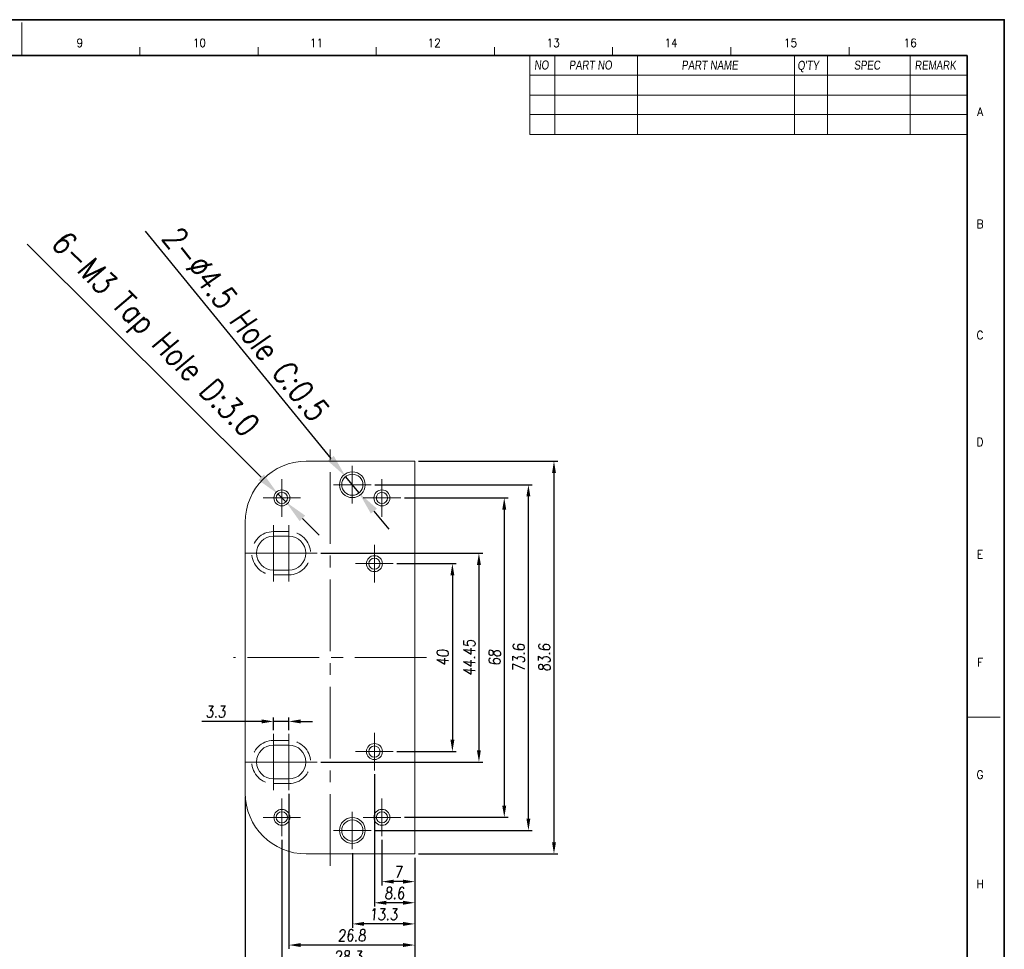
# Model space of a CAD drawing. Header units: millimetres. Extents: x 4497 to 13960, y 12291 to 16372.
# Tile 70 of 217: x 4730 to 4940, y 14666 to 14864. Entities that reach past the tile are written whole.
import ezdxf
from ezdxf.enums import TextEntityAlignment as Align

# ---------------------------------------------------------------- set-up
doc = ezdxf.new("R2010")
doc.units = ezdxf.units.MM
doc.header["$LTSCALE"] = 0.8
doc.header["$PDMODE"] = 3
doc.header["$PDSIZE"] = 0.3125
for name, pattern in [('CENTER', [50.8, 31.75, -6.35, 6.35, -6.35]), ('CENTER2', [28.575, 19.05, -3.175, 3.175, -3.175]), ('HIDDEN', [9.525, 6.35, -3.175])]:
    doc.linetypes.add(name, pattern=pattern)
doc.layers.get('0').update_dxf_attribs({"linetype": 'CONTINUOUS', "lineweight": 0})
doc.layers.get('Defpoints').update_dxf_attribs({"linetype": 'CONTINUOUS', "lineweight": 0})
for name, color, linetype, lineweight in [('1', 2, 'CENTER', 0), ('2', 3, 'CONTINUOUS', 0), ('3', 5, 'HIDDEN', 0), ('4', 1, 'CENTER2', 9)]:
    doc.layers.add(name, color=color, linetype=linetype, lineweight=lineweight)
doc.styles.get("Standard").update_dxf_attribs({"font": 'romans.shx', "width": 0.8, "oblique": 5, "bigfont": 'whgtxt.shx'})
doc.dimstyles.get("Standard").update_dxf_attribs({"dimtxt": 2.5, "dimasz": 2.5, "dimexe": 0.8, "dimexo": 0.8, "dimgap": 0.8, "dimtad": 1, "dimdsep": 46, "dimtxsty": 'Standard', "dimcen": 0, "dimclrd": 3, "dimclre": 3, "dimclrt": 3, "dimazin": 0, "dimtp": 0.001, "dimtm": 0.001, "dimtfac": 1, "dimtmove": 0, "dimatfit": 3, "dimfxl": 0, "dimtolj": 1, "dimarcsym": 0})

# ---------------------------------------------------------------- blocks, each defined once
blk = doc.blocks.new('*D1109')
at = {"layer": '2', "color": 3, "lineweight": -2}
for p, q in [((4731.76, 14816.31), (4781.57, 14766.66)), ((4786.82, 14761.43), (4785.12, 14763.13)), ((4790.36, 14757.9), (4793.9, 14754.37))]:
    blk.add_line(p, q, dxfattribs=at)
at = {"layer": '2', "color": 3}
for points in [[(4782.16, 14767.25), (4780.99, 14766.07), (4785.12, 14763.13)], [(4790.95, 14758.49), (4789.77, 14757.31), (4786.82, 14761.43)]]:
    blk.add_solid(points, dxfattribs=at)
at = {"layer": 'Defpoints', "color": 0}
for p in [(4785.12, 14763.13), (4786.82, 14761.43)]:
    blk.add_point(p, dxfattribs=at)
at = {"layer": '2', "color": 3, "insert": (4758.38, 14796.74), "char_height": 5, "attachment_point": 5, "rotation": 315.0937}
blk.add_mtext('\\A1;6-M3 Tap Hole D:3.0', dxfattribs=at)
blk = doc.blocks.new('*D1110')
at = {"layer": '2', "color": 3, "lineweight": -2}
for p, q in [((4756.85, 14819.09), (4796.38, 14770.69)), ((4802.39, 14763.34), (4799.54, 14766.82)), ((4805.55, 14759.46), (4808.72, 14755.59))]:
    blk.add_line(p, q, dxfattribs=at)
at = {"layer": '2', "color": 3}
for points in [[(4797.02, 14771.22), (4795.73, 14770.17), (4799.54, 14766.82)], [(4806.2, 14759.99), (4804.91, 14758.94), (4802.39, 14763.34)]]:
    blk.add_solid(points, dxfattribs=at)
at = {"layer": 'Defpoints', "color": 0}
for p in [(4799.54, 14766.82), (4802.39, 14763.34)]:
    blk.add_point(p, dxfattribs=at)
at = {"layer": '2', "color": 3, "insert": (4778.21, 14799.42), "char_height": 5, "attachment_point": 5, "rotation": 309.2457}
blk.add_mtext('\\A1;2-∅4.5 Hole C:0.5', dxfattribs=at)
blk = doc.blocks.new('*D1075')
at = {"layer": '2', "color": 3, "lineweight": -2}
for p, q in [((4810.47, 14748.28), (4823.06, 14748.28)), ((4822.26, 14745.78), (4822.26, 14710.78)), ((4810.47, 14708.28), (4823.06, 14708.28))]:
    blk.add_line(p, q, dxfattribs=at)
at = {"layer": '2', "color": 3}
for points in [[(4821.85, 14745.78), (4822.68, 14745.78), (4822.26, 14748.28)], [(4821.85, 14710.78), (4822.68, 14710.78), (4822.26, 14708.28)]]:
    blk.add_solid(points, dxfattribs=at)
at = {"layer": 'Defpoints', "color": 0}
for p in [(4809.67, 14748.28), (4809.67, 14708.28), (4822.26, 14708.28)]:
    blk.add_point(p, dxfattribs=at)
at = {"layer": '2', "color": 3, "insert": (4820.21, 14728.28), "char_height": 2.5, "attachment_point": 5, "rotation": 90}
blk.add_mtext('\\A1;40', dxfattribs=at)
blk = doc.blocks.new('*D1076')
at = {"layer": '2', "color": 3, "lineweight": -2}
for p, q in [((4794.27, 14750.5), (4828.71, 14750.5)), ((4827.91, 14748), (4827.91, 14708.55)), ((4794.27, 14706.05), (4828.71, 14706.05))]:
    blk.add_line(p, q, dxfattribs=at)
at = {"layer": '2', "color": 3}
for points in [[(4827.49, 14748), (4828.32, 14748), (4827.91, 14750.5)], [(4827.49, 14708.55), (4828.32, 14708.55), (4827.91, 14706.05)]]:
    blk.add_solid(points, dxfattribs=at)
at = {"layer": 'Defpoints', "color": 0}
for p in [(4793.47, 14750.5), (4793.47, 14706.05), (4827.91, 14706.05)]:
    blk.add_point(p, dxfattribs=at)
at = {"layer": '2', "color": 3, "insert": (4825.86, 14728.28), "char_height": 2.5, "attachment_point": 5, "rotation": 90}
blk.add_mtext('\\A1;44.45', dxfattribs=at)
blk = doc.blocks.new('*D1077')
at = {"layer": '2', "color": 3, "lineweight": -2}
for p, q in [((4812.07, 14762.28), (4834.1, 14762.28)), ((4833.3, 14759.78), (4833.3, 14696.78)), ((4812.07, 14694.28), (4834.1, 14694.28))]:
    blk.add_line(p, q, dxfattribs=at)
at = {"layer": '2', "color": 3}
for points in [[(4832.88, 14759.78), (4833.72, 14759.78), (4833.3, 14762.28)], [(4832.88, 14696.78), (4833.72, 14696.78), (4833.3, 14694.28)]]:
    blk.add_solid(points, dxfattribs=at)
at = {"layer": 'Defpoints', "color": 0}
for p in [(4811.27, 14762.28), (4811.27, 14694.28), (4833.3, 14694.28)]:
    blk.add_point(p, dxfattribs=at)
at = {"layer": '2', "color": 3, "insert": (4831.25, 14728.28), "char_height": 2.5, "attachment_point": 5, "rotation": 90}
blk.add_mtext('\\A1;68', dxfattribs=at)
blk = doc.blocks.new('*D1078')
at = {"layer": '2', "color": 3, "lineweight": -2}
for p, q in [((4805.77, 14765.08), (4839.24, 14765.08)), ((4838.44, 14693.98), (4838.44, 14762.58)), ((4805.77, 14691.48), (4839.24, 14691.48))]:
    blk.add_line(p, q, dxfattribs=at)
at = {"layer": '2', "color": 3}
for points in [[(4838.02, 14762.58), (4838.85, 14762.58), (4838.44, 14765.08)], [(4838.02, 14693.98), (4838.85, 14693.98), (4838.44, 14691.48)]]:
    blk.add_solid(points, dxfattribs=at)
at = {"layer": 'Defpoints', "color": 0}
for p in [(4804.97, 14765.08), (4838.44, 14765.08), (4804.97, 14691.48)]:
    blk.add_point(p, dxfattribs=at)
at = {"layer": '2', "color": 3, "insert": (4836.39, 14728.28), "char_height": 2.5, "attachment_point": 5, "rotation": 90}
blk.add_mtext('\\A1;73.6', dxfattribs=at)
blk = doc.blocks.new('*D1079')
at = {"layer": '2', "color": 3, "lineweight": -2}
for p, q in [((4815.07, 14770.08), (4844.68, 14770.08)), ((4843.88, 14767.58), (4843.88, 14688.98)), ((4815.07, 14686.48), (4844.68, 14686.48))]:
    blk.add_line(p, q, dxfattribs=at)
at = {"layer": '2', "color": 3}
for points in [[(4843.47, 14767.58), (4844.3, 14767.58), (4843.88, 14770.08)], [(4843.47, 14688.98), (4844.3, 14688.98), (4843.88, 14686.48)]]:
    blk.add_solid(points, dxfattribs=at)
at = {"layer": 'Defpoints', "color": 0}
for p in [(4814.27, 14770.08), (4814.27, 14686.48), (4843.88, 14686.48)]:
    blk.add_point(p, dxfattribs=at)
at = {"layer": '2', "color": 3, "insert": (4841.83, 14728.28), "char_height": 2.5, "attachment_point": 5, "rotation": 90}
blk.add_mtext('\\A1;83.6', dxfattribs=at)
blk = doc.blocks.new('*D1080')
at = {"layer": '2', "color": 3, "lineweight": -2}
for p, q in [((4807.27, 14689.48), (4807.27, 14679.79)), ((4814.27, 14685.68), (4814.27, 14679.79)), ((4811.77, 14680.59), (4809.77, 14680.59))]:
    blk.add_line(p, q, dxfattribs=at)
at = {"layer": '2', "color": 3}
for points in [[(4809.77, 14681.01), (4809.77, 14680.18), (4807.27, 14680.59)], [(4811.77, 14681.01), (4811.77, 14680.18), (4814.27, 14680.59)]]:
    blk.add_solid(points, dxfattribs=at)
at = {"layer": 'Defpoints', "color": 0}
for p in [(4807.27, 14690.28), (4814.27, 14686.48), (4807.27, 14680.59)]:
    blk.add_point(p, dxfattribs=at)
at = {"layer": '2', "color": 3, "insert": (4810.77, 14682.64), "char_height": 2.5, "attachment_point": 5}
blk.add_mtext('\\A1;7', dxfattribs=at)
blk = doc.blocks.new('*D1081')
at = {"layer": '2', "color": 3, "lineweight": -2}
for p, q in [((4805.67, 14703.48), (4805.67, 14675.29)), ((4814.27, 14685.68), (4814.27, 14675.29)), ((4811.77, 14676.09), (4808.17, 14676.09))]:
    blk.add_line(p, q, dxfattribs=at)
at = {"layer": '2', "color": 3}
for points in [[(4808.17, 14676.51), (4808.17, 14675.68), (4805.67, 14676.09)], [(4811.77, 14676.51), (4811.77, 14675.68), (4814.27, 14676.09)]]:
    blk.add_solid(points, dxfattribs=at)
at = {"layer": 'Defpoints', "color": 0}
for p in [(4805.67, 14704.28), (4814.27, 14686.48), (4805.67, 14676.09)]:
    blk.add_point(p, dxfattribs=at)
at = {"layer": '2', "color": 3, "insert": (4809.97, 14678.14), "char_height": 2.5, "attachment_point": 5}
blk.add_mtext('\\A1;8.6', dxfattribs=at)
blk = doc.blocks.new('*D1082')
at = {"layer": '2', "color": 3, "lineweight": -2}
for p, q in [((4800.97, 14686.68), (4800.97, 14670.79)), ((4814.27, 14685.68), (4814.27, 14670.79)), ((4811.77, 14671.59), (4803.47, 14671.59))]:
    blk.add_line(p, q, dxfattribs=at)
at = {"layer": '2', "color": 3}
for points in [[(4803.47, 14672.01), (4803.47, 14671.18), (4800.97, 14671.59)], [(4811.77, 14672.01), (4811.77, 14671.18), (4814.27, 14671.59)]]:
    blk.add_solid(points, dxfattribs=at)
at = {"layer": 'Defpoints', "color": 0}
for p in [(4800.97, 14687.48), (4814.27, 14686.48), (4800.97, 14671.59)]:
    blk.add_point(p, dxfattribs=at)
at = {"layer": '2', "color": 3, "insert": (4807.62, 14673.64), "char_height": 2.5, "attachment_point": 5}
blk.add_mtext('\\A1;13.3', dxfattribs=at)
blk = doc.blocks.new('*D1083')
at = {"layer": '2', "color": 3, "lineweight": -2}
for p, q in [((4787.47, 14699.25), (4787.47, 14666.29)), ((4814.27, 14685.68), (4814.27, 14666.29)), ((4811.77, 14667.09), (4789.97, 14667.09))]:
    blk.add_line(p, q, dxfattribs=at)
at = {"layer": '2', "color": 3}
for points in [[(4789.97, 14667.51), (4789.97, 14666.68), (4787.47, 14667.09)], [(4811.77, 14667.51), (4811.77, 14666.68), (4814.27, 14667.09)]]:
    blk.add_solid(points, dxfattribs=at)
at = {"layer": 'Defpoints', "color": 0}
for p in [(4787.47, 14700.05), (4814.27, 14686.48), (4787.47, 14667.09)]:
    blk.add_point(p, dxfattribs=at)
at = {"layer": '2', "color": 3, "insert": (4800.87, 14669.14), "char_height": 2.5, "attachment_point": 5}
blk.add_mtext('\\A1;26.8', dxfattribs=at)
blk = doc.blocks.new('*D1084')
at = {"layer": '2', "color": 3, "lineweight": -2}
for p, q in [((4785.97, 14689.48), (4785.97, 14661.79)), ((4814.27, 14685.68), (4814.27, 14661.79)), ((4811.77, 14662.59), (4788.47, 14662.59))]:
    blk.add_line(p, q, dxfattribs=at)
at = {"layer": '2', "color": 3}
for points in [[(4788.47, 14663.01), (4788.47, 14662.18), (4785.97, 14662.59)], [(4811.77, 14663.01), (4811.77, 14662.18), (4814.27, 14662.59)]]:
    blk.add_solid(points, dxfattribs=at)
at = {"layer": 'Defpoints', "color": 0}
for p in [(4785.97, 14690.28), (4814.27, 14686.48), (4785.97, 14662.59)]:
    blk.add_point(p, dxfattribs=at)
at = {"layer": '2', "color": 3, "insert": (4800.12, 14664.64), "char_height": 2.5, "attachment_point": 5}
blk.add_mtext('\\A1;28.3', dxfattribs=at)
blk = doc.blocks.new('*D1085')
at = {"layer": '2', "color": 3, "lineweight": -2}
for p, q in [((4781.67, 14714.7), (4768.95, 14714.7)), ((4784.17, 14712.85), (4784.17, 14715.5)), ((4787.47, 14714.7), (4784.17, 14714.7)), ((4787.47, 14712.85), (4787.47, 14715.5)), ((4789.97, 14714.7), (4792.47, 14714.7))]:
    blk.add_line(p, q, dxfattribs=at)
at = {"layer": '2', "color": 3}
for points in [[(4781.67, 14715.12), (4781.67, 14714.28), (4784.17, 14714.7)], [(4789.97, 14715.12), (4789.97, 14714.28), (4787.47, 14714.7)]]:
    blk.add_solid(points, dxfattribs=at)
at = {"layer": 'Defpoints', "color": 0}
for p in [(4787.47, 14714.7), (4784.17, 14712.05), (4787.47, 14712.05)]:
    blk.add_point(p, dxfattribs=at)
at = {"layer": '2', "color": 3, "insert": (4771.89, 14716.75), "char_height": 2.5, "attachment_point": 5}
blk.add_mtext('\\A1;3.3', dxfattribs=at)
blk = doc.blocks.new('*D1087')
at = {"layer": '2', "color": 3, "lineweight": -2}
for p, q in [((4778.17, 14698.68), (4778.17, 14656.41)), ((4814.27, 14685.68), (4814.27, 14656.41)), ((4811.77, 14657.21), (4780.67, 14657.21))]:
    blk.add_line(p, q, dxfattribs=at)
at = {"layer": '2', "color": 3}
for points in [[(4780.67, 14657.63), (4780.67, 14656.79), (4778.17, 14657.21)], [(4811.77, 14657.63), (4811.77, 14656.79), (4814.27, 14657.21)]]:
    blk.add_solid(points, dxfattribs=at)
at = {"layer": 'Defpoints', "color": 0}
for p in [(4778.17, 14699.48), (4814.27, 14686.48), (4778.17, 14657.21)]:
    blk.add_point(p, dxfattribs=at)
at = {"layer": '2', "color": 3, "insert": (4796.22, 14659.26), "char_height": 2.5, "attachment_point": 5}
blk.add_mtext('\\A1;36.1', dxfattribs=at)

msp = doc.modelspace()

# ---------------------------------------------------------------- linework, layer by layer
at = {"color": 7, "linetype": 'Continuous'}
for p, q in [((4730.602, 14856.468), (4730.602, 14863.503)), ((4755.755, 14856.468), (4755.755, 14858.226)), ((4780.909, 14856.468), (4780.909, 14858.226)), ((4806.062, 14856.468), (4806.062, 14858.226)), ((4831.215, 14856.468), (4831.215, 14858.226)), ((4856.368, 14856.468), (4856.368, 14858.226)), ((4881.521, 14856.468), (4881.521, 14858.226)), ((4906.674, 14856.468), (4906.674, 14858.226)), ((4931.827, 14715.575), (4938.863, 14715.575))]:
    msp.add_line(p, q, dxfattribs=at)
at = {"color": 7, "linetype": 'Continuous', "lineweight": 35}
for p in [(4529.378, 14856.468), (4931.827, 14574.683)]:
    msp.add_line(p, (4931.827, 14856.468), dxfattribs=at)
for p, q in [((4838.778, 14856.468), (4838.778, 14839.656)), ((4844.055, 14856.468), (4844.055, 14839.656)), ((4838.778, 14839.656), (4931.827, 14839.656))]:
    msp.add_line(p, q)
at = {"color": 7}
for p, q in [((4861.645, 14856.468), (4861.645, 14839.656)), ((4895.065, 14856.468), (4895.065, 14839.656)), ((4902.101, 14856.468), (4902.101, 14839.656)), ((4919.69, 14856.468), (4919.69, 14839.656)), ((4838.778, 14852.246), (4931.827, 14852.246)), ((4838.778, 14848.025), (4931.827, 14848.025)), ((4838.778, 14843.877), (4931.827, 14843.877))]:
    msp.add_line(p, q, dxfattribs=at)
at = {"lineweight": 15}
for p, q in [((4791.166, 14770.079), (4814.266, 14770.079)), ((4814.266, 14686.479), (4814.266, 14770.079)), ((4778.166, 14699.479), (4778.166, 14757.079)), ((4784.166, 14754.104), (4787.466, 14754.104)), ((4787.466, 14746.904), (4784.166, 14746.904)), ((4784.166, 14709.654), (4787.466, 14709.654)), ((4787.466, 14702.454), (4784.166, 14702.454)), ((4814.266, 14686.479), (4791.166, 14686.479))]:
    msp.add_line(p, q, dxfattribs=at)
at = {"color": 7, "linetype": 'Continuous', "lineweight": 35}
msp.add_lwpolyline([(4519.723, 14864.075), (4519.723, 14567.075), (4939.723, 14567.075), (4939.723, 14864.075)], close=True, dxfattribs=at)
at = {"lineweight": 15}
for centre, radius in [((4800.966, 14765.079), 2.75), ((4800.966, 14765.079), 2.25), ((4785.966, 14762.279), 1.7), ((4785.966, 14762.279), 1.2), ((4807.266, 14762.279), 1.7), ((4807.266, 14762.279), 1.2), ((4805.666, 14748.279), 1.7), ((4805.666, 14748.279), 1.2), ((4805.666, 14708.279), 1.7), ((4805.666, 14708.279), 1.2), ((4785.966, 14694.279), 1.7), ((4807.266, 14694.279), 1.7), ((4785.966, 14694.279), 1.2), ((4800.966, 14691.479), 2.75), ((4800.966, 14691.479), 2.25), ((4807.266, 14694.279), 1.2)]:
    msp.add_circle(centre, radius, dxfattribs=at)
for centre, radius, start, end in [((4791.166, 14757.079), 13, 90, 180), ((4784.166, 14750.504), 3.6, 90, 270), ((4787.466, 14750.504), 3.6, 270, 90), ((4784.166, 14706.054), 3.6, 90, 270), ((4787.466, 14706.054), 3.6, 270, 90), ((4791.166, 14699.479), 13, 180, 270)]:
    msp.add_arc(centre, radius, start, end, dxfattribs=at)
at = {"layer": '1'}
for p, q in [((4800.966, 14761.079), (4800.966, 14769.079)), ((4785.966, 14758.279), (4785.966, 14766.279)), ((4796.966, 14765.079), (4804.966, 14765.079)), ((4807.266, 14758.279), (4807.266, 14766.279)), ((4781.966, 14762.279), (4789.966, 14762.279)), ((4803.266, 14762.279), (4811.266, 14762.279)), ((4784.166, 14744.504), (4784.166, 14756.504)), ((4787.466, 14744.504), (4787.466, 14756.504)), ((4778.166, 14750.504), (4790.166, 14750.504)), ((4781.466, 14750.504), (4793.466, 14750.504)), ((4805.666, 14744.279), (4805.666, 14752.279)), ((4801.666, 14748.279), (4809.666, 14748.279)), ((4784.166, 14700.054), (4784.166, 14712.054)), ((4787.466, 14700.054), (4787.466, 14712.054)), ((4805.666, 14704.279), (4805.666, 14712.279)), ((4801.666, 14708.279), (4809.666, 14708.279)), ((4778.166, 14706.054), (4790.166, 14706.054)), ((4781.466, 14706.054), (4793.466, 14706.054)), ((4785.966, 14690.279), (4785.966, 14698.279)), ((4807.266, 14690.279), (4807.266, 14698.279)), ((4781.966, 14694.279), (4789.966, 14694.279)), ((4800.966, 14687.479), (4800.966, 14695.479)), ((4803.266, 14694.279), (4811.266, 14694.279)), ((4796.966, 14691.479), (4804.966, 14691.479))]:
    msp.add_line(p, q, dxfattribs=at)
at = {"layer": '3'}
for p, q in [((4784.166, 14755.104), (4784.166, 14754.104)), ((4787.466, 14755.104), (4784.166, 14755.104)), ((4787.466, 14755.104), (4787.466, 14754.104)), ((4784.166, 14745.904), (4784.166, 14746.904)), ((4787.466, 14745.904), (4787.466, 14746.904)), ((4784.166, 14745.904), (4787.466, 14745.904)), ((4787.466, 14710.654), (4784.166, 14710.654)), ((4784.166, 14710.654), (4784.166, 14709.654)), ((4787.466, 14710.654), (4787.466, 14709.654)), ((4784.166, 14701.454), (4784.166, 14702.454)), ((4787.466, 14701.454), (4787.466, 14702.454)), ((4784.166, 14701.454), (4787.466, 14701.454))]:
    msp.add_line(p, q, dxfattribs=at)
for centre, start, end in [((4784.166, 14750.504), 90, 270), ((4787.466, 14750.504), 270, 90), ((4784.166, 14706.054), 90, 270), ((4787.466, 14706.054), 270, 90)]:
    msp.add_arc(centre, 4.6, start, end, dxfattribs=at)
at = {"layer": '4'}
for p, q in [((4796.216, 14683.952), (4796.216, 14772.607)), ((4816.766, 14728.279), (4775.666, 14728.279))]:
    msp.add_line(p, q, dxfattribs=at)

# ---------------------------------------------------------------- texts
at = {"color": 7, "linetype": 'Continuous', "width": 0.933333}
for s, p in [('9', (4742.961, 14859.14)), ('10', (4768.41, 14859.14)), ('11', (4793.344, 14859.14)), ('12', (4818.407, 14859.14)), ('13', (4843.727, 14859.14)), ('14', (4868.79, 14859.14)), ('15', (4894.238, 14859.14)), ('16', (4919.686, 14859.14)), ('A', (4934.555, 14844.488)), ('B', (4934.555, 14820.582)), ('C', (4934.555, 14796.933)), ('D', (4934.555, 14774.184)), ('E', (4934.555, 14750.278)), ('F', (4934.555, 14727.271)), ('G', (4934.555, 14703.365)), ('H', (4934.555, 14680.102))]:
    msp.add_text(s, height=1.759, dxfattribs=at).set_placement(p, align=Align.MIDDLE_CENTER)
at = {"linetype": 'Continuous', "char_height": 1.92627, "attachment_point": 1}
for s, insert in [('{\\fㅁㅌㅈㅂ|b0|i0|c129|p50;NO}', (4839.689, 14855.393)), ('{\\fㅁㅌㅈㅂ|b0|i0|c129|p50;PART NO}', (4847.09, 14855.381)), ('{\\fㅁㅌㅈㅂ|b0|i0|c129|p50;PART NAME}', (4871.044, 14855.381)), ("{\\fㅁㅌㅈㅂ|b0|i0|c129|p50;Q'TY}", (4895.687, 14855.318)), ('{\\fㅁㅌㅈㅂ|b0|i0|c129|p50;SPEC}', (4907.735, 14855.36)), ('{\\fㅁㅌㅈㅂ|b0|i0|c129|p50;REMARK}', (4920.654, 14855.339))]:
    msp.add_mtext(s, dxfattribs=dict(at, insert=insert))

# ---------------------------------------------------------------- dimensions: what is measured, and where the dimension line sits
at = {"layer": '2'}
for p1, p2, text, picture, middle in [((4802.389, 14763.337), (4799.542, 14766.822), '2-<> Hole C:0.5', '*D1110', (4778.207, 14799.42)), ((4786.816, 14761.432), (4785.116, 14763.126), '6-M3 Tap Hole D:3.0', '*D1109', (4758.377, 14796.743))]:
    dim = msp.add_diameter_dim_2p(p1=p1, p2=p2, text=text, dimstyle='Standard', override={"dimscale": 2, "dimazin": 2}, dxfattribs=at)
    dim.commit()
    dim.dimension.update_dxf_attribs({"geometry": picture, "text_midpoint": middle})
for base, p1, p2, picture, middle in [((4843.883, 14686.479), (4814.266, 14770.079), (4814.266, 14686.479), '*D1079', (4841.833, 14728.279)), ((4838.435, 14765.079), (4804.966, 14691.479), (4804.966, 14765.079), '*D1078', (4836.385, 14728.279)), ((4833.299, 14694.279), (4811.266, 14762.279), (4811.266, 14694.279), '*D1077', (4831.249, 14728.279)), ((4827.905, 14706.054), (4793.466, 14750.504), (4793.466, 14706.054), '*D1076', (4825.855, 14728.279)), ((4822.262, 14708.279), (4809.666, 14748.279), (4809.666, 14708.279), '*D1075', (4820.212, 14728.279))]:
    dim = msp.add_linear_dim(base=base, p1=p1, p2=p2, angle=90, dimstyle='Standard', override={"dimazin": 2}, dxfattribs=at)
    dim.commit()
    dim.dimension.update_dxf_attribs({"geometry": picture, "text_midpoint": middle})
dim = msp.add_linear_dim(base=(4787.466, 14714.7), p1=(4784.166, 14712.054), p2=(4787.466, 14712.054), dimstyle='Standard', override={"dimazin": 2}, dxfattribs=at)
dim.commit()
dim.dimension.update_dxf_attribs({"geometry": '*D1085', "text_midpoint": (4771.887, 14714.7), "dimtype": 160})
for base, p2, picture, middle in [((4805.666, 14676.094), (4805.666, 14704.279), '*D1081', (4809.966, 14678.144)), ((4787.466, 14667.094), (4787.466, 14700.054), '*D1083', (4800.866, 14669.144)), ((4778.166, 14657.208), (4778.166, 14699.479), '*D1087', (4796.216, 14659.258)), ((4785.966, 14662.594), (4785.966, 14690.279), '*D1084', (4800.116, 14664.644)), ((4807.266, 14680.594), (4807.266, 14690.279), '*D1080', (4810.766, 14682.644)), ((4800.966, 14671.594), (4800.966, 14687.479), '*D1082', (4807.616, 14673.644))]:
    dim = msp.add_linear_dim(base=base, p1=(4814.266, 14686.479), p2=p2, dimstyle='Standard', override={"dimazin": 2}, dxfattribs=at)
    dim.commit()
    dim.dimension.update_dxf_attribs({"geometry": picture, "text_midpoint": middle})

doc.saveas('drawing.dxf')
